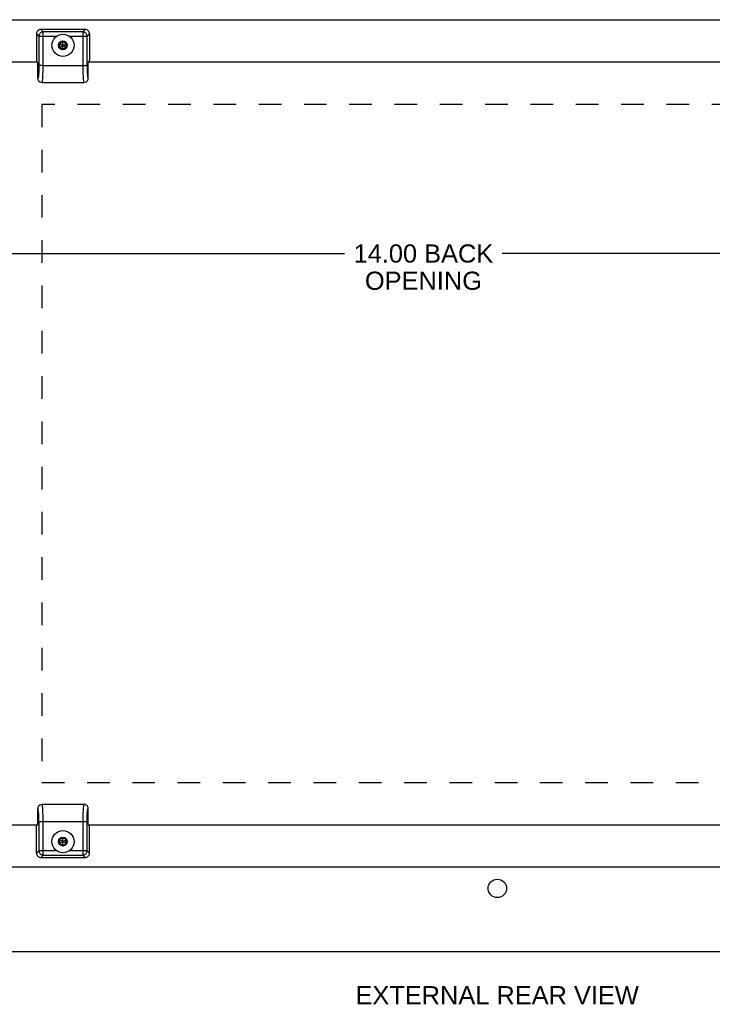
# Model space of a CAD drawing. Header units: inches. Extents: x 0 to 48.6, y 0 to 31.4.
# Tile 11 of 13: x 32.2 to 40.4, y 9 to 20.6. Entities that reach past the tile are written whole.
import ezdxf

# ---------------------------------------------------------------- set-up
doc = ezdxf.new("R2010")
doc.units = ezdxf.units.IN
doc.header["$LTSCALE"] = 2.671429
doc.header["$MEASUREMENT"] = 0
doc.linetypes.add('HIDDEN', pattern=[0.2, 0.1, -0.1])
doc.layers.get('0').update_dxf_attribs({"linetype": 'CONTINUOUS'})
for name, color, linetype in [('02___PRT_ALL_AXES', 7, 'CONTINUOUS'), ('DEFAULT_2', 8, 'HIDDEN'), ('DIMENSIONS', 7, 'CONTINUOUS')]:
    doc.layers.add(name, color=color, linetype=linetype)
doc.styles.get("Standard").update_dxf_attribs({"font": 'arial.ttf'})
doc.dimstyles.new('DIMSTYLE_1', dxfattribs={"dimtxt": 0.214286, "dimasz": 0.285714, "dimexe": 0.09, "dimexo": 0.07, "dimgap": 0.0375, "dimtad": 0, "dimtih": 1, "dimtoh": 1, "dimzin": 4, "dimdsep": 46, "dimtxsty": 'Standard', "dimblk": '_FILLED', "dimblk1": '_FILLED', "dimblk2": '_FILLED', "dimcen": 0.09, "dimazin": 1, "dimtfac": 1, "dimtofl": 0, "dimtmove": 0, "dimatfit": 3, "dimldrblk": '_FILLED', "dimfxl": 0, "dimtolj": 1, "dimtzin": 4, "dimarcsym": 0})

# ---------------------------------------------------------------- blocks, each defined once
blk = doc.blocks.new('_FILLED')
at = {"color": 0, "linetype": 'ByBlock'}
blk.add_solid([(0, 0), (-1, 0.2), (-1, -0.2)], dxfattribs=at)
blk = doc.blocks.new('*D12')
at = {"layer": 'DIMENSIONS', "color": 2, "linetype": 'Continuous'}
for p, q in [((30.866, 17.87), (36.064, 17.87)), ((44.866, 17.87), (37.924, 17.87))]:
    blk.add_line(p, q, dxfattribs=at)
at = {"layer": 'DIMENSIONS', "color": 2, "linetype": 'Continuous', "xscale": 0.2857142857, "yscale": 0.2857142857, "zscale": 0.2857142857, "rotation": 180}
blk.add_blockref('_FILLED', (30.866, 17.87), dxfattribs=at)
at = {"layer": 'DIMENSIONS', "color": 2, "linetype": 'Continuous', "xscale": 0.2857142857, "yscale": 0.2857142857, "zscale": 0.2857142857}
blk.add_blockref('_FILLED', (44.866, 17.87), dxfattribs=at)
at = {"layer": 'DIMENSIONS', "color": 2, "linetype": 'Continuous', "insert": (36.994, 17.977), "char_height": 0.2143, "width": 1.64498, "attachment_point": 2, "line_spacing_factor": 0.9}
blk.add_mtext('14.00 BACK\\POPENING', dxfattribs=at)
blk = doc.blocks.new('*D14')
at = {"layer": 'DIMENSIONS', "color": 2, "linetype": 'Continuous'}
for p, q in [((41.481, 10.628), (41.481, 11.2)), ((41.481, 9.628), (41.481, 9.057))]:
    blk.add_line(p, q, dxfattribs=at)
at = {"layer": 'DIMENSIONS', "color": 2, "linetype": 'Continuous', "xscale": 0.2857142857, "yscale": 0.2857142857, "zscale": 0.2857142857}
for p, rotation in [((41.481, 10.628), 270), ((41.481, 9.628), 90)]:
    blk.add_blockref('_FILLED', p, dxfattribs=dict(at, rotation=rotation))
at = {"layer": 'DIMENSIONS', "color": 2, "linetype": 'Continuous', "insert": (41.481, 10.416), "char_height": 0.2143, "width": 0.58232, "attachment_point": 2, "line_spacing_factor": 0.9}
blk.add_mtext('1.00\\Ptyp.', dxfattribs=at)

msp = doc.modelspace()

# ---------------------------------------------------------------- linework, layer by layer
at = {"color": 7, "linetype": 'Continuous'}
for p, q in [((32.4295, 20.4637), (32.4295, 20.1806)), ((32.4583, 20.4348), (32.4295, 20.4637)), ((32.4793, 20.5135), (32.5081, 20.4847)), ((33.0047, 20.5135), (32.4793, 20.5135)), ((32.5081, 20.0885), (32.5081, 20.4847)), ((32.9759, 20.4847), (32.5081, 20.4847)), ((32.9759, 20.4847), (33.0047, 20.5135)), ((32.9759, 20.4847), (32.9759, 20.0885)), ((33.0545, 20.4637), (33.0257, 20.4348)), ((33.0545, 20.4637), (33.0545, 20.1806)), ((32.4583, 20.4348), (32.4583, 20.0844)), ((32.4583, 20.4348), (32.6691, 20.4348)), ((32.742, 20.3744), (32.7001, 20.3502)), ((32.7001, 20.3018), (32.7839, 20.3502)), ((32.7001, 20.3502), (32.7001, 20.3018)), ((32.7001, 20.3502), (32.7839, 20.3018)), ((32.742, 20.3716), (32.7024, 20.3488)), ((32.7024, 20.3488), (32.7024, 20.3031)), ((32.742, 20.2776), (32.742, 20.3744)), ((32.7839, 20.3502), (32.742, 20.3744)), ((32.7815, 20.3488), (32.742, 20.3716)), ((32.7815, 20.3031), (32.7815, 20.3488)), ((32.7839, 20.3018), (32.7839, 20.3502)), ((32.8148, 20.4348), (33.0257, 20.4348)), ((33.0257, 20.0885), (33.0257, 20.4348)), ((32.7001, 20.3018), (32.742, 20.2776)), ((32.7024, 20.3031), (32.742, 20.2803)), ((32.742, 20.2803), (32.7815, 20.3031)), ((32.742, 20.2776), (32.7839, 20.3018)), ((32.4332, 20.1348), (32.4395, 20.1285)), ((32.4435, 20.1245), (32.4435, 19.9397)), ((33.0405, 19.9397), (33.0405, 20.1245)), ((33.0445, 20.1285), (33.0508, 20.1348)), ((32.4545, 19.9834), (32.4543, 19.9812)), ((32.4547, 19.9857), (32.4545, 19.9834)), ((32.4549, 19.9881), (32.4547, 19.9857)), ((32.4551, 19.9905), (32.4549, 19.9881)), ((32.4553, 19.9929), (32.4551, 19.9905)), ((32.4555, 19.9954), (32.4553, 19.9929)), ((32.4557, 19.9992), (32.4555, 19.9954)), ((32.4559, 20.002), (32.4557, 19.9992)), ((32.4561, 20.0048), (32.4559, 20.002)), ((32.4563, 20.0081), (32.4561, 20.0048)), ((32.4565, 20.0117), (32.4563, 20.0081)), ((32.4567, 20.0164), (32.4565, 20.0117)), ((32.4567, 20.0164), (32.4567, 20.0164)), ((32.4573, 20.0299), (32.4571, 20.0266)), ((32.4574, 20.0332), (32.4573, 20.0299)), ((32.4575, 20.0373), (32.4574, 20.0332)), ((32.4576, 20.0405), (32.4575, 20.0373)), ((32.4577, 20.044), (32.4576, 20.0405)), ((32.4578, 20.0479), (32.4577, 20.044)), ((32.4579, 20.0522), (32.4578, 20.0479)), ((32.458, 20.0568), (32.4579, 20.0522)), ((32.4581, 20.0605), (32.458, 20.0568)), ((32.4582, 20.0674), (32.4581, 20.064)), ((32.4581, 20.064), (32.4581, 20.0605)), ((32.4583, 20.0756), (32.4582, 20.0708)), ((32.4582, 20.0708), (32.4582, 20.0674)), ((32.4743, 20.0885), (32.4583, 20.0885)), ((32.4583, 20.0844), (32.4583, 20.0801)), ((32.4583, 20.0801), (32.4583, 20.0756)), ((32.5081, 20.0885), (32.4743, 20.0885)), ((32.5081, 20.0885), (33.0257, 20.0885)), ((32.4446, 19.9386), (32.4446, 19.9386)), ((32.4541, 19.979), (32.454, 19.9769)), ((32.4543, 19.9812), (32.4541, 19.979)), ((32.495, 19.8885), (32.989, 19.8885)), ((32.495, 19.8885), (32.495, 19.8885)), ((32.9889, 19.8885), (32.989, 19.8885)), ((32.4435, 11.3172), (32.4435, 11.1325)), ((32.989, 11.3685), (32.495, 11.3685)), ((32.4951, 11.3685), (32.495, 11.3685)), ((32.989, 11.3685), (32.989, 11.3685)), ((33.029, 11.2688), (33.0292, 11.2712)), ((33.0292, 11.2712), (33.0294, 11.2735)), ((33.0294, 11.2735), (33.0296, 11.2757)), ((33.0296, 11.2757), (33.0298, 11.278)), ((33.0298, 11.278), (33.03, 11.28)), ((33.0394, 11.3183), (33.0394, 11.3183)), ((33.0405, 11.1325), (33.0405, 11.3172)), ((32.4583, 11.1685), (32.4583, 10.8221)), ((32.4583, 11.1685), (32.9759, 11.1685)), ((32.5081, 10.7723), (32.5081, 11.1685)), ((32.9759, 11.1685), (32.9759, 10.7723)), ((32.9759, 11.1685), (33.0096, 11.1685)), ((33.0096, 11.1685), (33.0257, 11.1685)), ((33.0257, 11.1814), (33.0258, 11.1862)), ((33.0257, 11.1768), (33.0257, 11.1814)), ((33.0257, 11.1725), (33.0257, 11.1768)), ((33.0257, 10.8221), (33.0257, 11.1725)), ((33.0258, 11.1929), (33.0259, 11.1965)), ((33.0258, 11.1895), (33.0258, 11.1929)), ((33.0258, 11.1862), (33.0258, 11.1895)), ((33.0259, 11.1965), (33.026, 11.2001)), ((33.026, 11.2001), (33.0261, 11.2047)), ((33.0261, 11.2047), (33.0262, 11.209)), ((33.0262, 11.209), (33.0263, 11.2129)), ((33.0263, 11.2129), (33.0264, 11.2164)), ((33.0264, 11.2164), (33.0265, 11.2196)), ((33.0265, 11.2196), (33.0266, 11.2237)), ((33.0266, 11.2237), (33.0267, 11.227)), ((33.0267, 11.227), (33.0268, 11.2303)), ((33.0273, 11.2406), (33.0275, 11.2452)), ((33.0273, 11.2404), (33.0273, 11.2404)), ((33.0273, 11.2404), (33.0273, 11.2404)), ((33.0275, 11.2452), (33.0277, 11.2489)), ((33.0277, 11.2489), (33.0279, 11.2522)), ((33.0279, 11.2522), (33.0281, 11.2549)), ((33.0281, 11.2549), (33.0282, 11.2578)), ((33.0282, 11.2578), (33.0285, 11.2615)), ((33.0285, 11.2615), (33.0287, 11.264)), ((33.0287, 11.264), (33.0289, 11.2665)), ((33.0289, 11.2665), (33.029, 11.2688)), ((32.4295, 10.7933), (32.4295, 11.0763)), ((32.4395, 11.1285), (32.4332, 11.1221)), ((33.0508, 11.1221), (33.0445, 11.1285)), ((33.0545, 10.7933), (33.0545, 11.0763)), ((32.742, 10.9794), (32.7001, 10.9552)), ((32.7001, 10.9552), (32.7839, 10.9068)), ((32.7001, 10.9552), (32.7001, 10.9068)), ((32.7001, 10.9068), (32.7839, 10.9552)), ((32.742, 10.9766), (32.7024, 10.9538)), ((32.7024, 10.9538), (32.7024, 10.9081)), ((32.7839, 10.9552), (32.742, 10.9794)), ((32.742, 10.8826), (32.742, 10.9794)), ((32.7815, 10.9538), (32.742, 10.9766)), ((32.7815, 10.9081), (32.7815, 10.9538)), ((32.7839, 10.9068), (32.7839, 10.9552)), ((32.4295, 10.7933), (32.4583, 10.8221)), ((32.6691, 10.8221), (32.4583, 10.8221)), ((32.7001, 10.9068), (32.742, 10.8826)), ((32.7024, 10.9081), (32.742, 10.8853)), ((32.742, 10.8853), (32.7815, 10.9081)), ((32.742, 10.8826), (32.7839, 10.9068)), ((33.0257, 10.8221), (32.8148, 10.8221)), ((33.0257, 10.8221), (33.0545, 10.7933)), ((32.5081, 10.7723), (32.4793, 10.7435)), ((32.4793, 10.7435), (33.0047, 10.7435)), ((32.5081, 10.7723), (32.9759, 10.7723)), ((33.0047, 10.7435), (32.9759, 10.7723))]:
    msp.add_line(p, q, dxfattribs=at)
at = {"color": 3, "linetype": 'Continuous'}
for p, q in [((32.4435, 20.1285), (31.992, 20.1285)), ((43.3185, 20.1285), (33.0405, 20.1285)), ((31.992, 11.1285), (32.4435, 11.1285)), ((33.0405, 11.1285), (43.3185, 11.1285)), ((45.8064, 9.6285), (29.9264, 9.6285))]:
    msp.add_line(p, q, dxfattribs=at)
at = {"color": 7, "linetype": 'Continuous'}
for points in [[(32.4441, 20.4989), (32.4398, 20.494), (32.4362, 20.4886), (32.4333, 20.4828), (32.4312, 20.4766), (32.4299, 20.4702), (32.4295, 20.4637)], [(32.4793, 20.5135), (32.4727, 20.513), (32.4664, 20.5118), (32.4602, 20.5097), (32.4543, 20.5068), (32.449, 20.5032), (32.4441, 20.4989)], [(32.473, 20.4699), (32.4687, 20.465), (32.4651, 20.4596), (32.4622, 20.4538), (32.4601, 20.4477), (32.4588, 20.4413), (32.4583, 20.4348)], [(32.5081, 20.4847), (32.5016, 20.4842), (32.4953, 20.4829), (32.4891, 20.4808), (32.4833, 20.4779), (32.4779, 20.4742), (32.473, 20.4699)], [(33.0109, 20.4699), (33.0061, 20.4742), (33.0007, 20.4779), (32.9948, 20.4808), (32.9887, 20.4829), (32.9823, 20.4842), (32.9759, 20.4847)], [(33.0399, 20.4989), (33.035, 20.5032), (33.0296, 20.5068), (33.0238, 20.5097), (33.0176, 20.5118), (33.0113, 20.513), (33.0047, 20.5135)], [(33.0257, 20.4348), (33.0252, 20.4413), (33.0239, 20.4477), (33.0218, 20.4538), (33.0189, 20.4596), (33.0152, 20.465), (33.0109, 20.4699)], [(33.0545, 20.4637), (33.054, 20.4702), (33.0528, 20.4766), (33.0507, 20.4828), (33.0478, 20.4886), (33.0442, 20.494), (33.0399, 20.4989)], [(33.0534, 20.1496), (33.0531, 20.1456), (33.0527, 20.1422), (33.0522, 20.1394), (33.0518, 20.1372), (33.0513, 20.1357), (33.0508, 20.1348)], [(33.0545, 20.1806), (33.0545, 20.1749), (33.0544, 20.1694), (33.0542, 20.164), (33.054, 20.1588), (33.0537, 20.154), (33.0534, 20.1496)], [(32.4571, 20.0266), (32.4568, 20.0182), (32.4567, 20.0164)], [(32.5042, 19.947), (32.5054, 19.9665), (32.5063, 19.988), (32.5071, 20.0107), (32.5076, 20.035), (32.5079, 20.0611), (32.5081, 20.0885)], [(32.9759, 20.0885), (32.976, 20.0623), (32.9763, 20.0367), (32.9769, 20.0118), (32.9776, 19.9884), (32.9786, 19.9666), (32.9797, 19.947)], [(33.0257, 20.0885), (33.026, 20.0558), (33.0269, 20.0262), (33.0283, 19.999), (33.0301, 19.9759), (33.0324, 19.9577), (33.0349, 19.9452), (33.0376, 19.9393), (33.0405, 19.9397)], [(32.4435, 19.9397), (32.4441, 19.9318), (32.446, 19.9242), (32.449, 19.9168), (32.4532, 19.91), (32.4553, 19.9072)], [(32.4446, 19.9386), (32.4446, 19.9386), (32.4446, 19.9386), (32.4446, 19.9386), (32.4445, 19.9387), (32.4444, 19.9387), (32.4442, 19.9389), (32.4439, 19.9392), (32.4435, 19.9397)], [(32.4461, 19.9388), (32.446, 19.9388), (32.446, 19.9387), (32.4459, 19.9387), (32.4458, 19.9387), (32.4458, 19.9386), (32.4457, 19.9386), (32.4456, 19.9386), (32.4456, 19.9385), (32.4455, 19.9385), (32.4454, 19.9385), (32.4453, 19.9385), (32.4453, 19.9385), (32.4452, 19.9385), (32.4451, 19.9385), (32.445, 19.9385), (32.445, 19.9385), (32.4449, 19.9385), (32.4448, 19.9385), (32.4447, 19.9386), (32.4446, 19.9386), (32.4446, 19.9386), (32.4446, 19.9386), (32.4446, 19.9386), (32.4446, 19.9386)], [(32.4488, 19.9444), (32.4486, 19.9437), (32.4485, 19.9432), (32.4483, 19.9429), (32.4482, 19.9425), (32.4481, 19.9421), (32.4479, 19.9418), (32.4478, 19.9415), (32.4476, 19.9411), (32.4475, 19.9409), (32.4474, 19.9406), (32.4472, 19.9403), (32.4471, 19.9401), (32.447, 19.9399), (32.4468, 19.9396), (32.4467, 19.9395), (32.4465, 19.9393), (32.4464, 19.9391), (32.4463, 19.939), (32.4462, 19.9389), (32.4461, 19.9388)], [(32.454, 19.9769), (32.4537, 19.974), (32.4535, 19.9721), (32.4533, 19.9703), (32.4531, 19.9686), (32.4529, 19.9668), (32.4526, 19.9651), (32.4524, 19.9634), (32.4522, 19.9617), (32.452, 19.9601), (32.4517, 19.9585), (32.4515, 19.9569), (32.4512, 19.9554), (32.451, 19.9539), (32.4507, 19.9524), (32.4504, 19.951), (32.4502, 19.9497), (32.4499, 19.9484), (32.4496, 19.9472), (32.4493, 19.946), (32.449, 19.945), (32.4488, 19.9444)], [(32.4553, 19.9072), (32.4579, 19.9043), (32.4682, 19.8961), (32.481, 19.8905), (32.495, 19.8885)], [(32.495, 19.8885), (32.4958, 19.8888), (32.4976, 19.8925), (32.4994, 19.9003), (32.5012, 19.9122), (32.5028, 19.9279), (32.5042, 19.947)], [(32.9797, 19.947), (32.9811, 19.9284), (32.9827, 19.9129), (32.9844, 19.9008), (32.9863, 19.8928), (32.9881, 19.8889), (32.9889, 19.8885)], [(32.9889, 19.8885), (33.003, 19.8905), (33.0159, 19.8962), (33.0262, 19.9045), (33.0289, 19.9075)], [(33.0289, 19.9075), (33.0307, 19.9099), (33.0349, 19.9168), (33.038, 19.9242), (33.0398, 19.9318), (33.0405, 19.9397)], [(32.4551, 11.3494), (32.4533, 11.347), (32.4491, 11.3402), (32.446, 11.3328), (32.4442, 11.3251), (32.4435, 11.3172)], [(32.4583, 11.1685), (32.458, 11.2011), (32.4571, 11.2308), (32.4557, 11.2579), (32.4538, 11.2811), (32.4516, 11.2992), (32.4491, 11.3117), (32.4464, 11.3176), (32.4435, 11.3172)], [(32.4951, 11.3685), (32.4809, 11.3664), (32.4681, 11.3608), (32.4578, 11.3525), (32.4551, 11.3494)], [(32.5043, 11.3099), (32.5028, 11.3285), (32.5013, 11.344), (32.4995, 11.3561), (32.4977, 11.3642), (32.4959, 11.368), (32.4951, 11.3685)], [(32.5081, 11.1685), (32.508, 11.1946), (32.5077, 11.2203), (32.5071, 11.2451), (32.5063, 11.2686), (32.5054, 11.2903), (32.5043, 11.3099)], [(32.9797, 11.3099), (32.9786, 11.2904), (32.9776, 11.269), (32.9769, 11.2462), (32.9764, 11.2219), (32.976, 11.1958), (32.9759, 11.1685)], [(32.989, 11.3685), (32.9882, 11.3681), (32.9864, 11.3644), (32.9846, 11.3566), (32.9828, 11.3447), (32.9812, 11.329), (32.9797, 11.3099)], [(33.0286, 11.3498), (33.026, 11.3527), (33.0157, 11.3609), (33.003, 11.3665), (32.989, 11.3684)], [(33.0405, 11.3172), (33.0398, 11.3251), (33.038, 11.3327), (33.0349, 11.3401), (33.0308, 11.347), (33.0286, 11.3498)], [(33.03, 11.28), (33.0303, 11.2829), (33.0305, 11.2848), (33.0307, 11.2866), (33.0309, 11.2884), (33.0311, 11.2901), (33.0313, 11.2918), (33.0316, 11.2935), (33.0318, 11.2952), (33.032, 11.2969), (33.0322, 11.2985), (33.0325, 11.3), (33.0327, 11.3016), (33.033, 11.3031), (33.0333, 11.3045), (33.0335, 11.3059), (33.0338, 11.3072), (33.0341, 11.3085), (33.0344, 11.3097), (33.0347, 11.3109), (33.035, 11.312), (33.0351, 11.3125)], [(33.0351, 11.3125), (33.0354, 11.3133), (33.0355, 11.3137), (33.0356, 11.3141), (33.0358, 11.3145), (33.0359, 11.3148), (33.0361, 11.3152), (33.0362, 11.3155), (33.0363, 11.3158), (33.0365, 11.3161), (33.0366, 11.3164), (33.0367, 11.3166), (33.0369, 11.3169), (33.037, 11.3171), (33.0372, 11.3173), (33.0373, 11.3175), (33.0374, 11.3177), (33.0376, 11.3178), (33.0377, 11.3179), (33.0378, 11.318), (33.0379, 11.3181)], [(33.0379, 11.3181), (33.0379, 11.3181), (33.038, 11.3182), (33.0381, 11.3182), (33.0381, 11.3183), (33.0382, 11.3183), (33.0383, 11.3183), (33.0383, 11.3184), (33.0384, 11.3184), (33.0385, 11.3184), (33.0385, 11.3184), (33.0386, 11.3185), (33.0387, 11.3185), (33.0388, 11.3185), (33.0389, 11.3185), (33.0389, 11.3185), (33.039, 11.3184), (33.0391, 11.3184), (33.0392, 11.3184), (33.0393, 11.3184), (33.0393, 11.3183), (33.0394, 11.3183), (33.0394, 11.3183), (33.0394, 11.3183), (33.0394, 11.3183)], [(33.0394, 11.3183), (33.0394, 11.3183), (33.0394, 11.3183), (33.0394, 11.3183), (33.0394, 11.3183), (33.0396, 11.3182), (33.0398, 11.318), (33.0401, 11.3177), (33.0405, 11.3172)], [(33.0268, 11.2303), (33.0272, 11.2388), (33.0273, 11.2404)], [(33.0273, 11.2404), (33.0273, 11.2406), (33.0273, 11.2406)], [(32.4295, 11.0763), (32.4295, 11.082), (32.4296, 11.0876), (32.4298, 11.093), (32.43, 11.0981), (32.4302, 11.1029), (32.4305, 11.1074)], [(32.4305, 11.1074), (32.4309, 11.1113), (32.4313, 11.1147), (32.4317, 11.1176), (32.4322, 11.1198), (32.4327, 11.1213), (32.4332, 11.1221)], [(32.4583, 10.8221), (32.4588, 10.8156), (32.4601, 10.8093), (32.4622, 10.8031), (32.4651, 10.7973), (32.4687, 10.7919), (32.473, 10.787)], [(33.0109, 10.787), (33.0152, 10.7919), (33.0189, 10.7973), (33.0218, 10.8031), (33.0239, 10.8093), (33.0252, 10.8156), (33.0257, 10.8221)], [(32.4295, 10.7933), (32.4299, 10.7867), (32.4312, 10.7803), (32.4333, 10.7742), (32.4362, 10.7683), (32.4398, 10.763), (32.4441, 10.7581)], [(32.4441, 10.7581), (32.449, 10.7537), (32.4543, 10.7501), (32.4602, 10.7473), (32.4664, 10.7452), (32.4727, 10.7439), (32.4793, 10.7435)], [(32.473, 10.787), (32.4779, 10.7827), (32.4833, 10.7791), (32.4891, 10.7762), (32.4953, 10.7741), (32.5016, 10.7728), (32.5081, 10.7723)], [(32.9759, 10.7723), (32.9823, 10.7728), (32.9887, 10.7741), (32.9948, 10.7762), (33.0007, 10.7791), (33.0061, 10.7827), (33.0109, 10.787)], [(33.0047, 10.7435), (33.0113, 10.7439), (33.0176, 10.7452), (33.0238, 10.7473), (33.0296, 10.7501), (33.035, 10.7537), (33.0399, 10.7581)], [(33.0399, 10.7581), (33.0442, 10.763), (33.0478, 10.7683), (33.0507, 10.7742), (33.0528, 10.7803), (33.054, 10.7867), (33.0545, 10.7933)]]:
    msp.add_lwpolyline(points, dxfattribs=at)
for centre, radius in [((32.742, 20.326), 0.131), ((32.742, 20.326), 0.0514), ((32.742, 10.931), 0.131), ((32.742, 10.931), 0.0514)]:
    msp.add_circle(centre, radius, dxfattribs=at)
for centre, start_param, end_param in [((32.4335, 20.1806), -4.712389, -3.2288591), ((33.0505, 11.0763), -1.5707963, -0.0872665)]:
    msp.add_ellipse(centre, major_axis=(0, 0.046), ratio=0.0874887, start_param=start_param, end_param=end_param, dxfattribs=at)
at = {"layer": '02___PRT_ALL_AXES', "color": 3, "linetype": 'Continuous'}
for p, q in [((30.8664, 20.6285), (44.8664, 20.6285)), ((44.8664, 10.6285), (30.8664, 10.6285))]:
    msp.add_line(p, q, dxfattribs=at)
msp.add_circle((37.8664, 10.3785), 0.109, dxfattribs=at)
at = {"layer": 'DEFAULT_2', "color": 8, "linetype": 'HIDDEN'}
for p, q in [((32.492, 19.6285), (32.492, 11.6285)), ((43.867, 19.6285), (32.492, 19.6285)), ((32.492, 11.6285), (43.867, 11.6285))]:
    msp.add_line(p, q, dxfattribs=at)

# ---------------------------------------------------------------- texts
at = {"layer": 'DIMENSIONS', "color": 2, "linetype": 'Continuous', "insert": (37.8635, 9.2251), "char_height": 0.214286, "width": 3.336166, "attachment_point": 2, "line_spacing_factor": 0.9}
msp.add_mtext('EXTERNAL REAR VIEW', dxfattribs=at)

# ---------------------------------------------------------------- dimensions: what is measured, and where the dimension line sits
at = {"layer": 'DIMENSIONS', "color": 2, "linetype": 'Continuous'}
dim = msp.add_linear_dim(base=(44.8664, 17.8702), p1=(30.8664, 20.6285), p2=(44.8664, 20.6285), text='<> BACK\\POPENING', dimstyle='DIMSTYLE_1', dxfattribs=at)
dim.commit()
dim.dimension.update_dxf_attribs({"geometry": '*D12', "text_midpoint": (36.9941, 17.7095), "dimtype": 160})
dim = msp.add_linear_dim(base=(41.4813, 9.6285), p1=(44.8664, 10.6285), p2=(29.9264, 9.6285), angle=270, text='<>\\Ptyp.', dimstyle='DIMSTYLE_1', dxfattribs=at)
dim.commit()
dim.dimension.update_dxf_attribs({"geometry": '*D14', "text_midpoint": (41.4813, 10.1485), "dimtype": 160})

doc.saveas('drawing.dxf')
